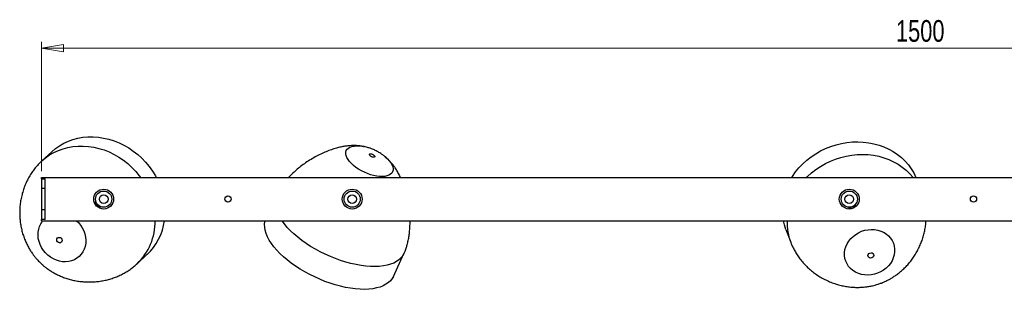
# Model space of a CAD drawing. Header units: millimetres. Extents: x 351 to 1003, y 470 to 672.
# Tile 7 of 18: x 506 to 664, y 628 to 672. Entities that reach past the tile are written whole.
import ezdxf

# ---------------------------------------------------------------- set-up
doc = ezdxf.new("R2010")
doc.units = ezdxf.units.MM
doc.styles.add('SLDTEXTSTYLE0', font='TXT', dxfattribs={"width": 0.75})
doc.dimstyles.new('SLDDIMSTYLE1', dxfattribs={"dimtxt": 3.5, "dimasz": 3.556, "dimexe": 0, "dimexo": 0.0625, "dimgap": 0.875, "dimtad": 1, "dimdec": 0, "dimlfac": 5, "dimrnd": 1e-09, "dimzin": 12, "dimdsep": 46, "dimtxsty": 'SLDTEXTSTYLE0', "dimblk1": 'CLOSED', "dimblk2": 'CLOSED', "dimsah": 1, "dimcen": 0.09, "dimadec": 0, "dimazin": 3, "dimtfac": 1, "dimtdec": 0, "dimtofl": 0, "dimtmove": 0, "dimatfit": 3, "dimldrblk": 'CLOSED', "dimfxl": 0, "dimfrac": 2, "dimtolj": 1, "dimtzin": 12, "dimarcsym": 0})

# ---------------------------------------------------------------- blocks, each defined once
blk = doc.blocks.new('_Closed')
at = {"color": 0, "linetype": 'ByBlock', "lineweight": -2}
for p, q in [((-1, 0.166667), (0, 0)), ((-1, 0.166667), (-1, -0.166667)), ((0, 0), (-1, -0.166667)), ((0, 0), (-1, 0))]:
    blk.add_line(p, q, dxfattribs=at)
blk = doc.blocks.new('_D_2')
at = {"color": 7, "linetype": 'Continuous', "lineweight": 0}
for p, q in [((509.14, 647.39), (509.14, 668.22)), ((809.14, 667.22), (509.14, 667.22)), ((809.14, 647.39), (809.14, 668.22))]:
    blk.add_line(p, q, dxfattribs=at)
at = {"color": 7, "linetype": 'Continuous', "lineweight": 18, "xscale": 3.556, "yscale": 3.556, "rotation": 180.0000000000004}
blk.add_blockref('_Closed', (509.14, 667.22, 20.18), dxfattribs=at)
at = {"color": 7, "linetype": 'Continuous', "lineweight": 18, "xscale": 3.556, "yscale": 3.556}
blk.add_blockref('_Closed', (809.14, 667.22, 20.18), dxfattribs=at)
at = {"color": 7, "linetype": 'Continuous', "lineweight": 18, "insert": (646.66, 671.73), "char_height": 3.5, "attachment_point": 1, "style": 'SLDTEXTSTYLE0'}
blk.add_mtext('1500', dxfattribs=at)

msp = doc.modelspace()

# ---------------------------------------------------------------- linework, layer by layer
at = {"color": 7, "linetype": 'Continuous', "lineweight": 25}
for p, q in [((560.93, 651.37), (561.05, 651.35)), ((510.78, 650.52), (509.18, 649.04)), ((564.27, 649.86), (564.36, 649.78)), ((509.14, 646.17), (509.14, 646.39)), ((509.14, 646.39), (809.14, 646.39)), ((509.14, 646.17), (509.74, 646.17)), ((509.14, 646.17), (509.14, 644.62)), ((509.74, 639.61), (509.74, 646.17)), ((509.74, 644.62), (509.14, 644.62)), ((509.14, 644.62), (509.14, 641.16)), ((517.69, 642.29), (517.77, 642.37)), ((517.9, 642.49), (517.77, 642.37)), ((640.14, 641.81), (640.08, 641.98)), ((509.74, 641.16), (509.14, 641.16)), ((509.14, 641.16), (509.14, 639.61)), ((518.52, 641.56), (518.44, 641.49)), ((518.52, 641.56), (518.65, 641.68)), ((639.05, 641.59), (639.11, 641.42)), ((639.15, 641.32), (639.11, 641.42)), ((640.14, 641.81), (640.18, 641.71)), ((509.14, 639.39), (509.14, 639.61)), ((509.74, 639.61), (509.14, 639.61)), ((509.14, 639.39), (809.14, 639.39)), ((628.94, 637.98), (629.71, 635.94)), ((524.52, 632.47), (526.11, 633.95)), ((565.77, 630.44), (567.46, 634.1)), ((567.48, 634.13), (567.46, 634.1))]:
    msp.add_line(p, q, dxfattribs=at)
at = {"color": 7, "linetype": 'Continuous', "lineweight": 25, "flags": 128}
for points in [[(510.78, 650.52), (511.38, 651.03), (512.03, 651.49), (512.72, 651.88), (513.45, 652.22), (514.2, 652.49), (514.99, 652.7), (515.79, 652.84), (516.61, 652.91), (517.45, 652.92), (518.29, 652.86), (519.13, 652.73), (519.97, 652.54), (520.8, 652.28), (521.61, 651.96), (522.4, 651.57), (523.17, 651.13), (523.91, 650.63), (524.61, 650.08), (525.27, 649.47), (525.89, 648.83), (526.47, 648.14), (526.99, 647.41), (527.46, 646.65), (527.61, 646.39)], [(629.9, 646.39), (630, 646.55), (630.5, 647.26), (631.05, 647.93), (631.65, 648.56), (632.3, 649.15), (633, 649.7), (633.74, 650.2), (634.51, 650.64), (635.32, 651.03), (636.15, 651.37), (637.01, 651.64), (637.88, 651.86), (638.76, 652.01), (639.64, 652.1), (640.53, 652.12), (641.4, 652.08), (642.27, 651.98), (643.11, 651.81), (643.94, 651.59), (644.73, 651.3), (645.5, 650.95), (646.22, 650.54), (646.9, 650.09), (647.54, 649.58), (648.12, 649.02), (648.65, 648.42), (649.13, 647.78), (649.54, 647.1), (649.88, 646.39)], [(562.76, 649.72), (562.69, 649.66), (562.57, 649.63), (562.41, 649.65), (562.24, 649.71), (562.09, 649.8), (561.97, 649.91), (561.91, 650.02), (561.91, 650.11), (561.98, 650.17), (562.1, 650.2), (562.26, 650.18), (562.43, 650.12), (562.58, 650.03), (562.7, 649.92), (562.76, 649.81), (562.76, 649.72)], [(565.77, 630.44), (565.57, 630.09), (565.3, 629.74), (564.97, 629.43), (564.57, 629.16), (564.12, 628.92), (563.62, 628.72), (563.06, 628.57), (562.46, 628.45), (561.81, 628.38), (561.12, 628.35), (560.4, 628.37), (559.64, 628.43), (558.86, 628.53), (558.06, 628.67), (557.25, 628.85), (556.42, 629.07), (555.58, 629.34), (554.75, 629.64), (553.92, 629.97), (553.1, 630.34), (552.3, 630.73), (551.52, 631.16), (550.76, 631.61), (550.03, 632.08), (549.34, 632.58), (548.68, 633.08), (548.07, 633.61), (547.51, 634.14), (546.99, 634.68), (546.54, 635.22), (546.13, 635.76), (545.79, 636.3), (545.51, 636.83), (545.29, 637.35), (545.14, 637.86), (545.05, 638.35), (545.03, 638.82), (545.07, 639.27), (545.1, 639.39)], [(628.94, 637.98), (628.69, 638.73), (628.53, 639.39)], [(638.58, 632.87), (638.45, 633.32), (638.38, 633.79), (638.38, 634.27), (638.45, 634.75), (638.59, 635.22), (638.79, 635.68), (639.06, 636.11), (639.38, 636.52), (639.76, 636.88), (640.18, 637.21), (640.64, 637.48), (641.12, 637.7), (641.63, 637.86), (642.16, 637.96), (642.69, 638), (643.21, 637.98), (643.72, 637.89), (644.21, 637.74), (644.67, 637.54), (645.08, 637.28), (645.46, 636.97), (645.78, 636.61), (646.04, 636.21), (646.24, 635.79), (646.37, 635.33), (646.44, 634.86), (646.44, 634.38), (646.37, 633.9), (646.23, 633.43), (646.03, 632.97), (645.76, 632.54), (645.44, 632.13), (645.06, 631.77), (644.64, 631.45), (644.18, 631.17), (643.7, 630.95), (643.19, 630.79), (642.66, 630.69), (642.13, 630.65), (641.61, 630.67), (641.1, 630.76), (640.61, 630.91), (640.15, 631.11), (639.74, 631.37), (639.36, 631.69), (639.04, 632.04), (638.78, 632.44), (638.58, 632.87)], [(511.7, 636.63), (511.84, 636.71), (512.01, 636.73), (512.18, 636.68), (512.32, 636.57), (512.42, 636.42), (512.46, 636.24), (512.43, 636.08), (512.34, 635.95), (512.2, 635.86), (512.03, 635.85), (511.86, 635.9), (511.72, 636.01), (511.62, 636.16), (511.58, 636.33), (511.61, 636.5), (511.7, 636.63)], [(642.17, 633.65), (642.14, 633.81), (642.19, 633.97), (642.3, 634.11), (642.46, 634.2), (642.64, 634.24), (642.81, 634.21), (642.95, 634.12), (643.04, 633.98), (643.07, 633.82), (643.02, 633.66), (642.91, 633.52), (642.75, 633.43), (642.57, 633.4), (642.4, 633.43), (642.26, 633.51), (642.17, 633.65)]]:
    msp.add_lwpolyline(points, dxfattribs=at)
at = {"color": 8, "linetype": 'Continuous', "lineweight": 25, "flags": 128}
for points in [[(509.18, 649.04), (509.78, 649.55), (510.43, 650.01), (511.12, 650.4), (511.85, 650.74), (512.6, 651.01), (513.39, 651.22), (514.19, 651.36), (515.02, 651.44), (515.85, 651.44), (516.69, 651.38), (517.53, 651.25), (518.37, 651.06), (519.2, 650.8), (520.01, 650.48), (520.8, 650.09), (521.57, 649.65), (522.31, 649.15), (523.01, 648.6), (523.68, 647.99), (524.3, 647.35), (524.87, 646.66), (525.07, 646.39)], [(565.64, 647.29), (565.5, 647.07), (565.3, 646.88), (565.04, 646.73), (564.73, 646.62), (564.38, 646.55), (563.98, 646.52), (563.54, 646.53), (563.08, 646.59), (562.59, 646.69), (562.1, 646.82), (561.6, 647), (561.11, 647.21), (560.63, 647.44), (560.17, 647.71), (559.74, 648), (559.35, 648.3), (559.01, 648.62), (558.71, 648.94), (558.47, 649.26), (558.28, 649.58), (558.16, 649.89), (558.11, 650.19), (558.11, 650.46), (558.19, 650.71), (558.32, 650.93), (558.52, 651.11), (558.78, 651.26), (559.09, 651.37), (559.45, 651.44), (559.85, 651.47), (560.28, 651.46), (560.75, 651.4), (560.93, 651.37)], [(564.36, 649.78), (564.47, 649.69), (564.82, 649.38), (565.11, 649.05), (565.36, 648.73), (565.54, 648.41), (565.66, 648.1), (565.72, 647.81), (565.71, 647.54), (565.64, 647.29)], [(632.29, 646.39), (632.43, 646.53), (633.08, 647.12), (633.78, 647.66), (634.51, 648.16), (635.29, 648.61), (636.1, 649), (636.93, 649.33), (637.78, 649.61), (638.65, 649.82), (639.53, 649.97), (640.42, 650.06), (641.3, 650.09), (642.18, 650.05), (643.04, 649.95), (643.89, 649.78), (644.71, 649.55), (645.51, 649.26), (646.27, 648.91), (647, 648.51), (647.68, 648.05), (648.32, 647.54), (648.9, 646.98), (649.43, 646.39)], [(514.79, 639.39), (515.07, 639.11), (515.41, 638.7), (515.7, 638.25), (515.93, 637.77), (516.11, 637.28), (516.22, 636.77), (516.26, 636.27), (516.24, 635.77), (516.15, 635.28), (516, 634.82), (515.79, 634.39), (515.52, 634), (515.2, 633.65), (514.83, 633.36), (514.42, 633.12), (513.98, 632.94), (513.51, 632.83), (513.01, 632.78), (512.51, 632.8), (512.01, 632.88), (511.52, 633.03), (511.04, 633.24), (510.58, 633.51), (510.16, 633.84), (509.77, 634.21), (509.43, 634.62), (509.14, 635.07), (508.91, 635.55), (508.73, 636.04), (508.62, 636.55), (508.58, 637.05), (508.6, 637.55), (508.68, 638.04), (508.83, 638.5), (509.04, 638.93), (509.31, 639.32), (509.37, 639.39)], [(567.46, 634.1), (567.27, 633.75), (566.99, 633.41), (566.66, 633.1), (566.27, 632.82), (565.82, 632.59), (565.31, 632.39), (564.75, 632.23), (564.15, 632.12), (563.5, 632.05), (562.82, 632.02), (562.09, 632.03), (561.34, 632.09), (560.56, 632.19), (559.76, 632.33), (558.94, 632.52), (558.11, 632.74), (557.28, 633), (556.44, 633.3), (555.62, 633.63), (554.8, 634), (553.99, 634.4), (553.21, 634.82), (552.45, 635.27), (551.72, 635.75), (551.03, 636.24), (550.38, 636.75), (549.77, 637.27), (549.2, 637.8), (548.69, 638.34), (548.23, 638.89), (547.86, 639.39)]]:
    msp.add_lwpolyline(points, dxfattribs=at)
at = {"color": 7, "linetype": 'Continuous', "lineweight": 25}
for centre, radius in [((519.14, 642.89), 1.6), ((519.14, 642.89), 1.3), ((519.14, 642.89), 0.7), ((559.14, 642.89), 1.6), ((559.14, 642.89), 1.3), ((559.14, 642.89), 0.7), ((639.14, 642.89), 1.6), ((639.14, 642.89), 1.3), ((639.14, 642.89), 0.7), ((539.14, 642.89), 0.5), ((659.14, 642.89), 0.5)]:
    msp.add_circle(centre, radius, dxfattribs=at)
for centre, radius, start, end in [((518.88, 642.64), 1.14, 193.9093, 251.6583), ((639.27, 642.55), 1.14, 261.9927, 319.7416), ((519.84, 640.64), 9.17, 313.181, 352.1613)]:
    msp.add_arc(centre, radius, start, end, dxfattribs=at)
at = {"color": 8, "linetype": 'Continuous', "lineweight": 25}
for centre, radius, start, end in [((518.09, 639.26), 9.34, 313.4326, 0.794), ((638.05, 639.1), 8.92, 178.178, 200.7649)]:
    msp.add_arc(centre, radius, start, end, dxfattribs=at)
at = {"color": 7, "linetype": 'Continuous', "lineweight": 25}
for points, knots in [([(560.99, 651.36), (560.78, 651.4), (560.4, 651.46), (559.83, 651.51), (559.29, 651.52), (558.72, 651.49), (558.11, 651.42), (557.46, 651.31), (556.75, 651.15), (555.98, 650.92), (555.15, 650.62), (554.28, 650.24), (553.39, 649.8), (552.51, 649.3), (551.65, 648.74), (550.85, 648.16), (550.12, 647.56), (549.47, 646.97), (549.09, 646.57), (548.91, 646.39)], [0, 0, 0, 0, 0.046138, 0.083537, 0.122643, 0.163507, 0.207318, 0.255553, 0.309402, 0.369554, 0.435931, 0.507567, 0.582778, 0.659558, 0.735717, 0.809384, 0.879403, 0.944976, 1, 1, 1, 1]), ([(564.26, 649.86), (564.13, 649.96), (563.82, 650.19), (563.3, 650.51), (562.7, 650.82), (562.07, 651.07), (561.51, 651.25), (561.18, 651.31), (561.06, 651.34)], [0, 0, 0, 0, 0.139671, 0.322534, 0.512087, 0.710865, 0.897724, 1, 1, 1, 1]), ([(566.91, 646.39), (566.89, 646.43), (566.77, 646.71), (566.52, 647.17), (566.17, 647.76), (565.81, 648.28), (565.43, 648.75), (565.04, 649.18), (564.66, 649.54), (564.41, 649.74), (564.31, 649.83)], [0, 0, 0, 0, 0.035104, 0.21176, 0.37001, 0.513796, 0.648668, 0.780762, 0.908449, 1, 1, 1, 1]), ([(509.18, 649.04), (509.13, 648.99), (509, 648.88), (508.72, 648.6), (508.34, 648.18), (507.89, 647.62), (507.45, 646.99), (507.04, 646.31), (506.67, 645.57), (506.35, 644.81), (506.09, 644.03), (505.89, 643.21), (505.73, 642.37), (505.64, 641.51), (505.61, 640.63), (505.65, 639.76), (505.74, 638.93), (505.89, 638.14), (506.08, 637.37), (506.33, 636.64), (506.61, 635.95), (506.92, 635.3), (507.26, 634.72), (507.57, 634.24), (507.87, 633.83), (508.17, 633.45), (508.4, 633.19), (508.52, 633.05)], [0, 0, 0, 0, 0.011891, 0.029122, 0.066581, 0.108279, 0.149862, 0.196176, 0.242027, 0.287936, 0.334336, 0.381493, 0.429587, 0.478744, 0.529046, 0.580529, 0.626919, 0.672903, 0.718087, 0.762118, 0.804692, 0.845483, 0.883792, 0.918226, 0.94232, 0.968528, 1, 1, 1, 1]), ([(567.46, 634.1), (567.49, 634.16), (567.55, 634.3), (567.69, 634.63), (567.86, 635.1), (568.05, 635.74), (568.2, 636.42), (568.33, 637.19), (568.41, 638.01), (568.45, 638.75), (568.45, 639.21), (568.44, 639.39)], [0, 0, 0, 0, 0.034636, 0.08047, 0.202299, 0.312841, 0.445943, 0.586632, 0.738356, 0.90204, 1, 1, 1, 1]), ([(629.71, 635.94), (629.74, 635.88), (629.8, 635.71), (629.95, 635.35), (630.2, 634.84), (630.55, 634.21), (630.97, 633.57), (631.45, 632.94), (631.99, 632.32), (632.58, 631.74), (633.21, 631.21), (633.89, 630.71), (634.61, 630.26), (635.38, 629.85), (636.19, 629.49), (637.01, 629.2), (637.82, 628.98), (638.6, 628.82), (639.39, 628.71), (640.15, 628.66), (640.9, 628.67), (641.62, 628.72), (642.28, 628.81), (642.85, 628.92), (643.33, 629.05), (643.8, 629.19), (644.38, 629.39), (644.89, 629.61), (645.38, 629.85), (645.8, 630.07), (646.28, 630.37), (646.78, 630.71), (647.29, 631.1), (647.8, 631.55), (648.31, 632.05), (648.8, 632.6), (649.27, 633.21), (649.71, 633.86), (650.12, 634.56), (650.47, 635.29), (650.79, 636.05), (651.04, 636.82), (651.25, 637.6), (651.39, 638.39), (651.47, 638.99), (651.48, 639.32), (651.49, 639.39)], [0, 0, 0, 0, 0.006846, 0.016767, 0.038333, 0.062341, 0.086282, 0.112947, 0.139346, 0.165778, 0.192492, 0.219642, 0.247332, 0.275634, 0.304595, 0.334237, 0.360945, 0.38742, 0.413435, 0.438785, 0.463297, 0.486782, 0.508838, 0.528664, 0.542536, 0.557625, 0.575744, 0.601376, 0.611665, 0.628893, 0.646983, 0.66671, 0.687734, 0.709975, 0.733347, 0.757754, 0.78306, 0.809079, 0.835591, 0.862336, 0.88908, 0.915662, 0.941969, 0.967935, 0.99353, 1, 1, 1, 1]), ([(508.52, 633.05), (508.71, 632.86), (508.97, 632.6), (509.37, 632.23), (509.74, 631.93), (510.19, 631.59), (510.69, 631.25), (511.25, 630.93), (511.86, 630.62), (512.51, 630.34), (513.21, 630.09), (513.95, 629.88), (514.72, 629.71), (515.51, 629.6), (516.32, 629.54), (517.14, 629.53), (517.96, 629.58), (518.76, 629.69), (519.55, 629.84), (520.31, 630.05), (521.05, 630.31), (521.76, 630.61), (522.44, 630.96), (523.08, 631.34), (523.66, 631.75), (524.1, 632.1), (524.38, 632.35), (524.48, 632.44), (524.52, 632.47)], [0, 0, 0, 0, 0.044518, 0.062388, 0.092311, 0.123729, 0.157992, 0.194509, 0.233137, 0.273731, 0.316123, 0.360074, 0.405266, 0.451314, 0.497765, 0.544215, 0.590384, 0.636076, 0.681174, 0.725629, 0.769435, 0.812614, 0.855178, 0.897068, 0.937873, 0.976146, 0.992237, 1, 1, 1, 1])]:
    msp.add_open_spline(points, degree=3, knots=knots, dxfattribs=at)

# ---------------------------------------------------------------- dimensions: what is measured, and where the dimension line sits
at = {"color": 7, "linetype": 'Continuous', "lineweight": 18}
dim = msp.add_linear_dim(base=(509.14, 667.22), p1=(809.14, 646.39), p2=(509.14, 646.39), dimstyle='SLDDIMSTYLE1', dxfattribs=at)
dim.commit()
dim.dimension.update_dxf_attribs({"geometry": '_D_2', "text_midpoint": (651.83, 667.22), "dimtype": 160})

doc.saveas('drawing.dxf')
